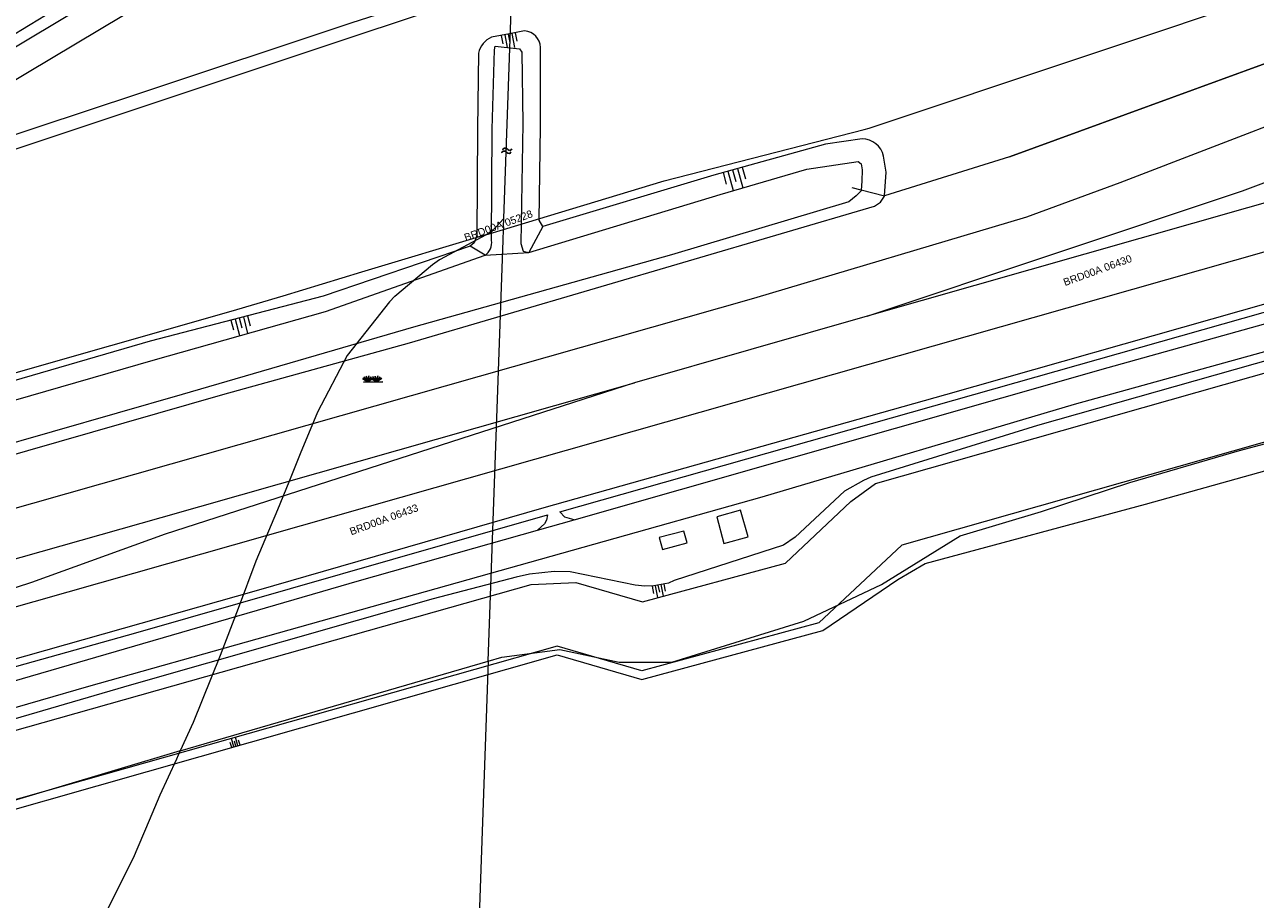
# Model space of a CAD drawing. Header units: metres. Extents: x 95652 to 96661, y 430734 to 431486.
# Tile 45 of 62: x 96113 to 96233, y 431162 to 431248. Entities that reach past the tile are written whole.
import ezdxf

# ---------------------------------------------------------------- set-up
doc = ezdxf.new("R2010")
doc.units = ezdxf.units.M
doc.layers.get('0').update_dxf_attribs({"linetype": 'CONTINUOUS'})
doc.layers.add('BAR_SYMBOLEN', color=7, linetype='CONTINUOUS', true_color=0x707070)
for name, color, linetype in [('BAR_TALUDLIJNEN', 7, 'CONTINUOUS'), ('BAR_TOPO', 7, 'CONTINUOUS'), ('BAR_WATER', 7, 'CONTINUOUS'), ('BAR_WEGEN', 7, 'CONTINUOUS'), ('BRK_Kadastrale percelen en nummers', 7, 'CONTINUOUS'), ('BRK_Kadatrale percelen', 7, 'CONTINUOUS')]:
    doc.layers.add(name, color=color, linetype=linetype)
doc.styles.add('NLCS-ISO', font='NLCS-ISO.ttf')

# ---------------------------------------------------------------- blocks, each defined once
blk = doc.blocks.new('gras_templ_1')
at = {"color": 8, "true_color": 0x707070, "flags": 128}
for points in [[(-0.376, -0.169), (-0.752, 0.081)], [(-0.376, -0.169), (-0.657, 0.202)], [(-0.376, -0.169), (-0.488, 0.24)], [(-0.376, -0.169), (-0.291, 0.251)], [(-0.376, -0.169), (-0.131, 0.191)], [(-0.376, -0.169), (-0.007, 0.103)], [(0.247, -0.165), (-0.129, 0.086)], [(0.247, -0.165), (-0.034, 0.206)], [(0.247, -0.165), (0.135, 0.245)], [(0.247, -0.165), (0.332, 0.255)], [(0.247, -0.165), (0.492, 0.196)], [(0.247, -0.165), (0.616, 0.107)], [(-0.688, -0.172), (0.688, -0.161)]]:
    blk.add_lwpolyline(points, dxfattribs=at)
blk = doc.blocks.new('water_templ_1')
at = {"color": 8, "true_color": 0x707070, "flags": 128}
for points in [[(-1.85, 0.38), (-1.77, 0.52, -0.538831), (0.24, 0.55, 0.605168), (1.92, 0.75, -4.035705)], [(-1.85, 0.38), (-1.77, 0.52, -0.538831), (0.24, 0.55, 0.605168), (1.92, 0.75, -4.035705)], [(-2.22, -0.89), (-2.13, -0.75, -0.538831), (-0.13, -0.72, 0.605168), (1.55, -0.52, -4.035705)]]:
    blk.add_lwpolyline(points, format="xyb", dxfattribs=at)

msp = doc.modelspace()

# ---------------------------------------------------------------- linework, layer by layer
at = {"layer": 'BAR_TALUDLIJNEN', "color": 8, "linetype": 'Continuous', "lineweight": 0, "true_color": 0x707070, "flags": 128}
for points in [[(96159.31, 431246.64), (96159.46, 431245.83)], [(96159.65, 431246.71), (96159.89, 431245.46)], [(96160.33, 431246.84), (96160.59, 431245.48)], [(96160.67, 431246.91), (96160.82, 431246.09)], [(96180.96, 431233.25), (96181.27, 431232.12)], [(96181.43, 431233.38), (96181.95, 431231.49)], [(96182.37, 431233.64), (96182.89, 431231.76)], [(96182.84, 431233.77), (96183.16, 431232.64)], [(96132.92, 431218.85), (96133.17, 431217.89)], [(96133.33, 431218.96), (96133.75, 431217.35)], [(96134.13, 431219.17), (96134.55, 431217.56)], [(96134.54, 431219.27), (96134.79, 431218.31)], [(96174.04, 431192.87), (96174.17, 431192.18)], [(96174.33, 431192.93), (96174.55, 431191.78)], [(96174.9, 431193.04), (96175.12, 431191.91)], [(96175.19, 431193.09), (96175.32, 431192.4)], [(96132.99, 431177.13), (96132.85, 431177.62)], [(96133.19, 431177.19), (96132.96, 431178.01)], [(96133.6, 431177.3), (96133.37, 431178.13)], [(96133.81, 431177.36), (96133.67, 431177.86)]]:
    msp.add_lwpolyline(points, dxfattribs=at)
at = {"layer": 'BAR_TALUDLIJNEN', "color": 8, "linetype": 'Continuous', "lineweight": 0, "ltscale": 0.01, "true_color": 0x707070, "flags": 128}
for points in [[(96159.99, 431246.78), (96160.14, 431245.96)], [(96181.9, 431233.51), (96182.21, 431232.38)], [(96133.73, 431219.06), (96133.98, 431218.1)], [(96174.61, 431192.98), (96174.75, 431192.29)], [(96133.4, 431177.25), (96133.26, 431177.74)]]:
    msp.add_lwpolyline(points, dxfattribs=at)
at = {"layer": 'BAR_TOPO', "color": 8, "linetype": 'Continuous', "lineweight": 0, "ltscale": 0.01, "true_color": 0x707070, "flags": 128}
for points in [[(96040.77, 431413.69), (96040.27, 431406.02), (96053.17, 431405.58), (96052.61, 431389.33), (96067.64, 431388.79), (96084.82, 431378.93), (96080.18, 431272.92), (96094.43, 431250), (96100.57, 431240.12), (96100.55, 431239.98), (96117.05, 431250), (96156.96, 431274.25), (96160.03, 431278.94), (96162.93, 431396.14), (96162.9, 431409.29), (96161.17, 431413.18), (96158.71, 431414.66), (96123.85, 431423.8), (96084.6, 431431.85), (96042.46, 431439.99), (96041.16, 431419.8)], [(96305.28, 431266.32), (96296.8, 431262.4), (96280.68, 431255.7), (96269.91, 431251.42), (96246.41, 431242.55), (96219.7, 431232.26), (96210.6, 431228.91), (96183.93, 431220.95), (96039.81, 431180), (96020.34, 431174.57), (96001.09, 431169.5), (95981.47, 431164.81), (95961.92, 431160.72), (95952.18, 431158.94), (95934.27, 431156.08), (95912.52, 431153.28), (95903.23, 431152.32)], [(96238.81, 431245.7), (96208.93, 431234.8)], [(96208.93, 431234.8), (96238.1, 431245.44)], [(96310.2, 431242.21), (96260.43, 431227.96), (96202.69, 431211.56), (96163.47, 431200.52), (96135.38, 431192.44), (96068.01, 431173.36), (96048.9, 431167.81), (96038.4, 431164.91)], [(96166.44, 431199.37), (96165.51, 431199.61), (96165.04, 431200.14), (96243.93, 431222.49), (96278.88, 431232.29), (96297.73, 431237.68), (96309.03, 431241.02), (96310.36, 431241.32), (96310.22, 431240.79), (96309.48, 431240.03), (96308.84, 431239.64)], [(96316.31, 431239.11), (96309.67, 431237.42), (96289.27, 431231.71), (96248.99, 431219.94), (96215.25, 431210.63), (96184.74, 431201.57), (96119.02, 431183.08), (96090.66, 431174.88)], [(96166.44, 431199.37), (96218.55, 431214.23), (96281.3, 431231.72), (96297.46, 431236.42), (96308.84, 431239.64)], [(96208.93, 431234.8), (96196.74, 431230.97)], [(96194.46, 431231.54), (96193.57, 431231.76)], [(96196.73, 431230.96), (96194.46, 431231.54)], [(96040.92, 431163.71), (96040.01, 431163.96), (96039.79, 431164.17), (96039.74, 431164.51), (96040.75, 431164.85), (96103.62, 431182.73), (96123.63, 431188.32), (96163.81, 431199.83), (96163.74, 431199.34), (96163.53, 431198.96), (96162.86, 431198.36)], [(96162.86, 431198.36), (96166.44, 431199.37)], [(96040.92, 431163.71), (96077.25, 431173.99), (96109.75, 431183.05), (96145.47, 431193.44), (96162.86, 431198.36)]]:
    msp.add_lwpolyline(points, dxfattribs=at)
for points in [[(96180.34, 431199.65), (96181.05, 431197.06), (96183.41, 431197.71), (96182.66, 431200.29)], [(96177.46, 431197.11), (96177.14, 431198.26), (96174.74, 431197.64), (96175.04, 431196.46)]]:
    msp.add_lwpolyline(points, close=True, dxfattribs=at)
at = {"layer": 'BAR_WATER', "color": 8, "linetype": 'Continuous', "lineweight": 0, "ltscale": 0.01, "true_color": 0x707070, "flags": 128}
for points in [[(96163.38, 431227.99), (96163.02, 431228.62), (96163.14, 431237.75), (96163.14, 431245.48, 0.383401), (96161.59, 431247.08), (96160.12, 431246.8), (96158.35, 431246.46, 0.246907), (96157.09, 431244.91), (96156.99, 431237.53), (96156.91, 431227.09), (96156.68, 431226.41), (96156.27, 431226.07)], [(96157.74, 431225.18, 0.28068), (96158.37, 431226.64), (96158.42, 431237.48), (96158.65, 431245.22), (96158.71, 431245.59), (96161.1, 431245.32), (96161.32, 431245.02), (96161.43, 431238.06), (96161.21, 431226.34), (96161.45, 431225.59), (96162.01, 431225.46)], [(96196.74, 431230.97), (96196.88, 431233.29), (96196.63, 431234.87, 0.352778), (96194.55, 431236.54), (96190.95, 431236.02), (96180.06, 431233), (96163.38, 431227.99)], [(96274.26, 431216.72, 0.352419), (96269.69, 431217.12), (96257.78, 431213.73), (96198.41, 431196.87), (96190.31, 431189.29), (96173.03, 431184.61), (96164.77, 431187.01), (96100.43, 431168.82), (96064.64, 431158.51), (96028.82, 431148.45), (96000, 431141.04), (95989.57, 431139.09), (95965.01, 431133.61), (95949.65, 431131.33), (95934.75, 431128.39), (95931.21, 431121.3), (95930.63, 431116.41), (95930.78, 431109.67), (95935.96, 431104.38), (95943.36, 431102.4), (95981.02, 431093.77), (96000, 431088.92), (96001.53, 431088.53)], [(96001.68, 431089.09), (96000, 431089.52), (95934.92, 431106.1), (95931.79, 431110.54), (95931.42, 431116.24), (95931.98, 431121.03), (95935.35, 431127.51), (95937.89, 431128.08), (95947.9, 431130.25), (95965.57, 431133.03), (95989.92, 431138.38), (96000, 431140.22), (96029.02, 431147.67), (96064.85, 431157.74), (96164.77, 431186.17), (96173.02, 431183.78), (96190.71, 431188.57), (96198.03, 431193.54), (96200.71, 431195.1), (96222.22, 431200.89), (96250.97, 431208.91), (96268.36, 431214.38, -0.242297), (96271.37, 431214.6)]]:
    msp.add_lwpolyline(points, format="xyb", dxfattribs=at)
for points in [[(96162.01, 431225.46), (96180.67, 431231.11), (96189.13, 431233.6), (96194.16, 431234.34), (96194.46, 431234.1), (96194.55, 431233.53), (96194.5, 431232.43), (96194.46, 431231.54)], [(96004.76, 431177.3), (96005.3, 431177.79), (96005.49, 431177.62), (96006.95, 431177.18), (96007.94, 431177.13), (96017.21, 431179.07), (96044.97, 431186.71), (96063.32, 431192.41), (96087.52, 431199.13), (96109.77, 431205.19), (96132.14, 431211.58), (96150.34, 431216.63), (96195.74, 431229.97), (96196.33, 431230.38), (96196.73, 431230.96)], [(96194.46, 431231.54), (96194.45, 431231.47), (96193.96, 431230.98), (96193.25, 431230.4), (96175.92, 431225.21), (96150.75, 431218.17), (96128.16, 431211.6), (96109.1, 431206.14), (96086.58, 431199.91), (96064.32, 431193.69), (96036.24, 431185.58), (96007.24, 431178.24), (96005.49, 431178.81), (96005.2, 431179.11)], [(96196.73, 431230.96), (96196.74, 431230.97)], [(96281.28, 431228.28), (96211.67, 431208.57), (96195.4, 431203.53), (96194.69, 431203.2), (96192.83, 431202.15), (96187.99, 431197.67), (96186.86, 431196.89), (96176.2, 431193.44), (96175.63, 431193.18), (96174.22, 431192.91), (96173.32, 431192.89), (96172.39, 431192.97), (96166.04, 431194.29), (96164.47, 431194.33), (96162.08, 431194.06), (96160.77, 431193.77), (96152.66, 431191.63), (96123.21, 431183.24), (96096.54, 431175.47)], [(96098.67, 431175.07), (96162.22, 431193.04), (96166.58, 431193.25), (96173.09, 431191.36), (96187.05, 431195.14), (96193.45, 431201.14), (96195.84, 431202.9), (96256.01, 431219.98), (96277.08, 431225.94), (96282.21, 431226.88), (96283.05, 431227.21), (96283.69, 431224.98), (96284.02, 431223.27)], [(96163.38, 431227.99), (96162.01, 431225.46)], [(96156.27, 431226.07), (96141.92, 431221.2), (96125.04, 431216.8), (96111.73, 431212.91)], [(96157.74, 431225.18), (96156.27, 431226.07)], [(96110.46, 431210.77), (96111.93, 431211.07), (96125.31, 431214.95), (96142.14, 431219.71), (96157.74, 431225.18)], [(96157.74, 431225.18), (96162.01, 431225.46)]]:
    msp.add_lwpolyline(points, dxfattribs=at)
at = {"layer": 'BAR_WEGEN', "color": 8, "linetype": 'Continuous', "lineweight": 0, "ltscale": 0.01, "true_color": 0x707070, "flags": 128}
for points in [[(96165.48, 431335.97), (96164.84, 431305.21), (96164.44, 431286.35), (96164.38, 431279.47), (96164.24, 431277.76), (96163.79, 431276.12), (96162.85, 431274.35), (96161.37, 431272.51), (96159.65, 431271.08), (96156.9, 431269.45), (96145.48, 431262.65), (96129.7, 431252.99), (96124.76, 431250), (96101.14, 431235.89)], [(96099.86, 431238.38), (96119.35, 431250), (96130.05, 431256.7), (96144.05, 431265.23), (96151.13, 431269.46), (96154.67, 431271.58), (96157.01, 431273.02), (96158.58, 431274.22), (96159.73, 431275.52), (96160.43, 431276.72), (96161.02, 431278.38), (96161.27, 431279.98), (96161.41, 431281.67), (96161.53, 431285.48), (96161.79, 431300.51), (96162.43, 431327.1)], [(96195.03, 431219.25), (96231.67, 431231.47), (96256.99, 431240.97), (96276.75, 431248.51), (96286, 431252.19), (96294.36, 431255.67), (96302.78, 431259.4), (96309.42, 431262.49), (96311.38, 431263.44)], [(96314.2, 431253.09), (96313.05, 431252.78), (96232.18, 431229.81), (96195.03, 431219.25)], [(96067.48, 431178.27), (96113.71, 431191.39), (96315.4, 431248.72)], [(96195.03, 431219.25), (96172.33, 431212.74)], [(95899.05, 431147.18), (95900.03, 431147.26), (95916.63, 431149.03), (95929.9, 431150.7), (95944.62, 431152.92), (95957.44, 431155.14), (95966.34, 431156.84), (95979.22, 431159.46), (95994.09, 431162.9), (96006.06, 431165.92), (96021.97, 431170.14), (96040.15, 431175.24), (96126.11, 431199.58), (96172.33, 431212.74)], [(96172.33, 431212.74), (96126.49, 431197.96), (96113.44, 431193.24), (96067.48, 431178.27)]]:
    msp.add_lwpolyline(points, dxfattribs=at)
for points in [[(96223.67, 431328.96), (96208.25, 431317.96), (96205.38, 431315.68), (96202.99, 431313.21), (96201.48, 431311.07), (96200.25, 431308.6), (96199.17, 431305.66), (96197.99, 431301.13), (96196.26, 431293.72), (96192.53, 431274.89), (96190.77, 431266.37, -0.287265), (96187.49, 431261.77), (96167.85, 431254.18), (96160.41, 431251.7), (96155.32, 431250), (96144.83, 431246.5), (96106.02, 431233.59, -0.254041)], [(96104.25, 431234.45), (96123.84, 431240.94), (96144.65, 431247.88), (96151.25, 431250), (96160.49, 431252.97), (96164.47, 431254.26), (96185.74, 431262.28, 0.203862), (96189.27, 431265.17), (96189.92, 431267.45), (96191.61, 431275.72), (96193.59, 431285.95), (96195.66, 431295.66), (96197.7, 431304.05), (96198.49, 431306.95), (96199.28, 431308.89), (96199.89, 431310.49), (96200.69, 431311.84), (96201.4, 431313.1), (96202.42, 431314.3), (96203.6, 431315.65), (96205.63, 431317.39), (96209.65, 431320.35)]]:
    msp.add_lwpolyline(points, format="xyb", dxfattribs=at)
at = {"layer": 'BRK_Kadastrale percelen en nummers', "color": 75, "lineweight": 5, "ltscale": 3.900864, "true_color": 0x739642, "flags": 128}
for points in [[(96159.57, 431228.78), (96162.56, 431313.7), (96166.04, 431412.07), (96161.13, 431413.21), (96161.17, 431413.18), (96162.9, 431409.29), (96162.93, 431396.14), (96161.09, 431321.54), (96161.07, 431320.93), (96161.06, 431320.3), (96161.05, 431320.17), (96161.05, 431319.94), (96161.04, 431319.79)], [(96159.54, 431227.97), (96159.53, 431227.71), (96175.21, 431232.45), (96194.74, 431237.47), (96195.22, 431237.59), (96236.08, 431251.24), (96250.08, 431256.95), (96277.12, 431266.88), (96277.58, 431286.46)], [(96159.54, 431227.97), (96159.57, 431228.78), (96158.4, 431227.51), (96157.81, 431227.19), (96159.53, 431227.71)], [(96148.92, 431221.18), (96152.58, 431224.28), (96153.28, 431224.76), (96153.37, 431224.81), (96157.81, 431227.19), (96145.68, 431223.53), (96137.97, 431221.2), (96132.92, 431219.68), (96109.38, 431213), (96107.48, 431212.46), (96105.62, 431211.93), (96043.66, 431194.47), (96016.77, 431186.96)], [(96148.92, 431221.18), (96148.4, 431220.65), (96144.28, 431215.4), (96141.38, 431209.88), (96139.67, 431205.79), (96138.58, 431203.04), (96137.45, 431200.34), (96135.36, 431195.32), (96133.61, 431190.71), (96131.88, 431186.1), (96129.24, 431179.58), (96127.97, 431176.8), (96133.19, 431178.35), (96158.04, 431185.56), (96159.49, 431226.66), (96159.53, 431227.71)], [(96158.04, 431185.56), (96159.36, 431185.94), (96165.04, 431186.7), (96170.83, 431185.47), (96175.95, 431185.47), (96188.84, 431189.45), (96196.42, 431193.05), (96204.1, 431197.79), (96212.06, 431200.16), (96220.69, 431203), (96231.4, 431206.13), (96247.04, 431210.3), (96250.83, 431212.2), (96269.98, 431217.88), (96273.3, 431217.41)], [(96158.04, 431185.56), (96153.19, 431048.02)], [(96096.4, 431125.64), (96101.88, 431132.24), (96103.66, 431134.48), (96105.47, 431136.69), (96109.58, 431141.94), (96113.24, 431147.46), (96115.83, 431152.09), (96116.68, 431153.64), (96117.47, 431155.07), (96119.82, 431159.36), (96120.56, 431160.75), (96123.42, 431166.38), (96124.98, 431170.05), (96126, 431172.5), (96127.63, 431176.04), (96127.97, 431176.8), (96109.68, 431171.34), (96089.87, 431165.65), (96066.17, 431159.59), (96046.65, 431153.52), (96026.36, 431148.12), (96015.22, 431145.24)]]:
    msp.add_lwpolyline(points, dxfattribs=at)
msp.add_lwpolyline([(96160.9, 431313.78), (96160.9, 431314), (96161.04, 431319.67), (96161.04, 431319.76), (96161.04, 431319.79), (96116.82, 431320.81), (96082.31, 431321.62), (96082.3, 431321.5), (96082.06, 431315.84), (96080.18, 431272.92), (96094.43, 431250), (96100.57, 431240.12), (96100.55, 431239.98), (96117.05, 431250), (96156.96, 431274.25), (96160.03, 431278.94)], close=True, dxfattribs=at)
at = {"layer": 'BRK_Kadatrale percelen', "color": 75, "linetype": 'Continuous', "lineweight": 5, "ltscale": 0.01, "true_color": 0x739642, "flags": 128}
for points in [[(96159.57, 431228.78), (96162.56, 431313.7), (96166.04, 431412.07), (96161.13, 431413.21), (96161.17, 431413.18), (96162.9, 431409.29), (96162.93, 431396.14), (96161.09, 431321.54), (96161.07, 431320.93), (96161.06, 431320.3), (96161.05, 431320.17), (96161.05, 431319.94), (96161.04, 431319.79)], [(96159.54, 431227.97), (96159.53, 431227.71), (96175.21, 431232.45), (96194.74, 431237.47), (96195.22, 431237.59), (96236.08, 431251.24), (96250.08, 431256.95), (96277.12, 431266.88), (96277.58, 431286.46)], [(96159.54, 431227.97), (96159.57, 431228.78), (96158.4, 431227.51), (96157.81, 431227.19), (96159.53, 431227.71)], [(96148.92, 431221.18), (96152.58, 431224.28), (96153.28, 431224.76), (96153.37, 431224.81), (96157.81, 431227.19), (96145.68, 431223.53), (96137.97, 431221.2), (96132.92, 431219.68), (96109.38, 431213), (96107.48, 431212.46), (96105.62, 431211.93), (96043.66, 431194.47), (96016.77, 431186.96)], [(96148.92, 431221.18), (96148.4, 431220.65), (96144.28, 431215.4), (96141.38, 431209.88), (96139.67, 431205.79), (96138.58, 431203.04), (96137.45, 431200.34), (96135.36, 431195.32), (96133.61, 431190.71), (96131.88, 431186.1), (96129.24, 431179.58), (96127.97, 431176.8), (96133.19, 431178.35), (96158.04, 431185.56), (96159.49, 431226.66), (96159.53, 431227.71)], [(96158.04, 431185.56), (96159.36, 431185.94), (96165.04, 431186.7), (96170.83, 431185.47), (96175.95, 431185.47), (96188.84, 431189.45), (96196.42, 431193.05), (96204.1, 431197.79), (96212.06, 431200.16), (96220.69, 431203), (96231.4, 431206.13), (96247.04, 431210.3), (96250.83, 431212.2), (96269.98, 431217.88), (96273.3, 431217.41)], [(96158.04, 431185.56), (96153.19, 431048.02)], [(96096.4, 431125.64), (96101.88, 431132.24), (96103.66, 431134.48), (96105.47, 431136.69), (96109.58, 431141.94), (96113.24, 431147.46), (96115.83, 431152.09), (96116.68, 431153.64), (96117.47, 431155.07), (96119.82, 431159.36), (96120.56, 431160.75), (96123.42, 431166.38), (96124.98, 431170.05), (96126, 431172.5), (96127.63, 431176.04), (96127.97, 431176.8), (96109.68, 431171.34), (96089.87, 431165.65), (96066.17, 431159.59), (96046.65, 431153.52), (96026.36, 431148.12), (96015.22, 431145.24)]]:
    msp.add_lwpolyline(points, dxfattribs=at)
msp.add_lwpolyline([(96160.9, 431313.78), (96160.9, 431314), (96161.04, 431319.67), (96161.04, 431319.76), (96161.04, 431319.79), (96116.82, 431320.81), (96082.31, 431321.62), (96082.3, 431321.5), (96082.06, 431315.84), (96080.18, 431272.92), (96094.43, 431250), (96100.57, 431240.12), (96100.55, 431239.98), (96117.05, 431250), (96156.96, 431274.25), (96160.03, 431278.94)], close=True, dxfattribs=at)

# ---------------------------------------------------------------- block references
at = {"layer": 'BAR_SYMBOLEN'}
for name, p, xscale, yscale in [('water_templ_1', (96159.88, 431235.39), 0.2416238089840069, 0.2416238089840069), ('gras_templ_1', (96146.8, 431213.05), 1.388696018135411, 1.388696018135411)]:
    msp.add_blockref(name, p, dxfattribs=dict(at, xscale=xscale, yscale=yscale))

# ---------------------------------------------------------------- texts
at = {"layer": 'BRK_Kadastrale percelen en nummers', "color": 8, "true_color": 0x707070, "char_height": 0.725, "attachment_point": 5, "rotation": 20, "style": 'NLCS-ISO'}
for s, insert in [('{{\\fArial|b0|i0;BRD00A 05228}}', (96159.03, 431228.08)), ('{{\\fArial|b0|i0;BRD00A 06430}}', (96217.53, 431223.71)), ('{{\\fArial|b0|i0;BRD00A 06433}}', (96147.85, 431199.38))]:
    msp.add_mtext(s, dxfattribs=dict(at, insert=insert))

doc.saveas('drawing.dxf')
